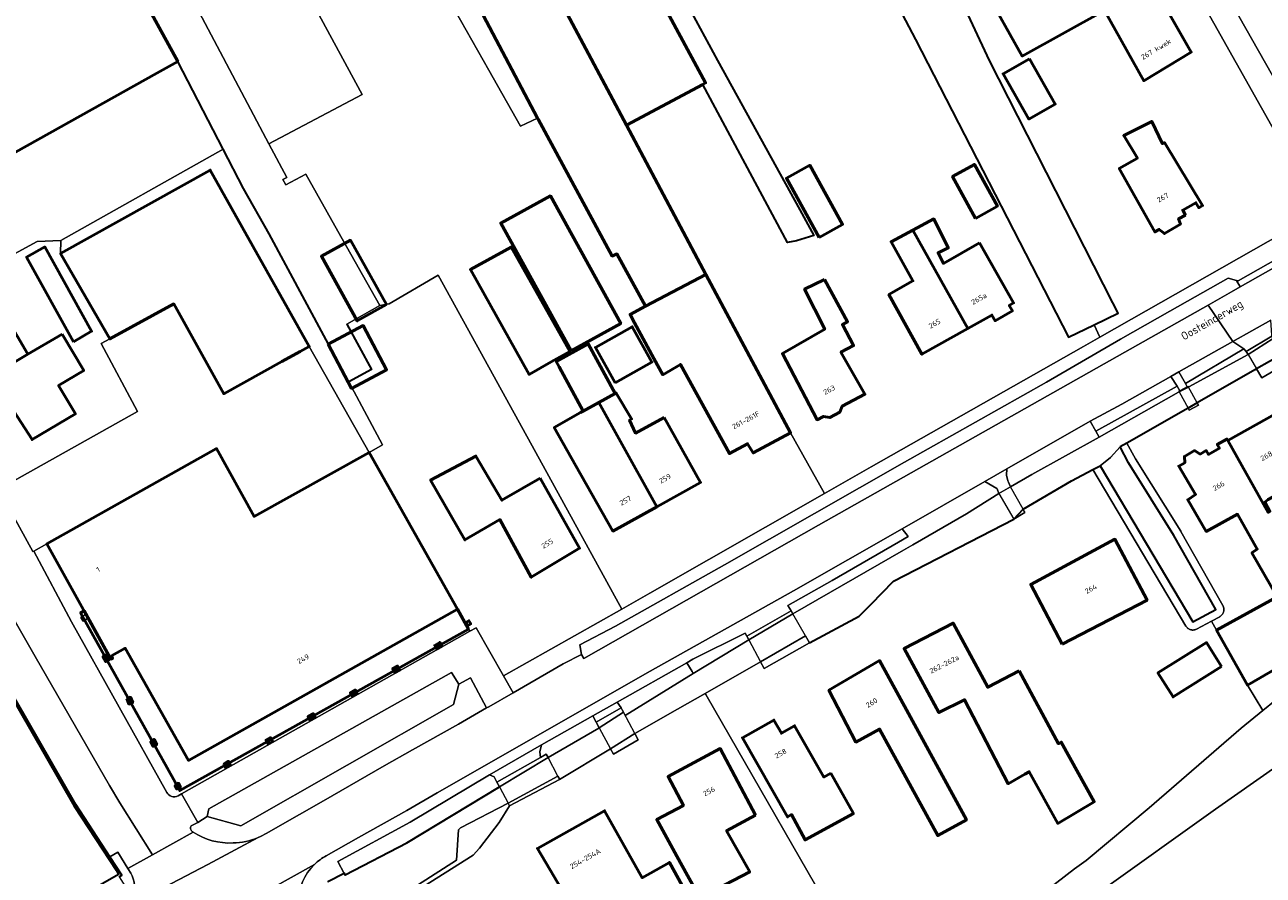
# Model space of a CAD drawing. Header units: metres. Extents: x 113441 to 115918, y 474822 to 477887.
# Tile 73 of 145: x 114019 to 114172, y 477110 to 477216. Entities that reach past the tile are written whole.
import ezdxf
from ezdxf.enums import TextEntityAlignment as Align

# ---------------------------------------------------------------- set-up
doc = ezdxf.new("R2010")
doc.units = ezdxf.units.M
for name, color, linetype, lineweight in [('B-WE-GK-BESCHOEIING-G', 252, 'GK-BESCHOEIING', 35), ('B-WE-GK-KADEMUUR-GV', 252, 'Continuous', 35), ('B-WE-GR-BOOMTEELT-GV', 252, 'Continuous', 13), ('B-WE-GR-GROENVOORZIENING-GV', 252, 'Continuous', 18), ('B-WE-KW-KUNSTWERK_DEK-GV', 252, 'Continuous', 18), ('B-WE-KW-KUNSTWERK_LANDHOOFD-GV', 252, 'Continuous', 18), ('B-WE-OG-BEBOUWING-GV', 7, 'Continuous', 50), ('B-WE-OG-BEBOUWING-T18', 7, 'Continuous', 50), ('B-WE-OG-BEBOUWING_LOODS-GV', 7, 'Continuous', 50), ('B-WE-OG-BEBOUWING_LUIFEL-GV', 7, 'Continuous', 50), ('B-WE-OG-BEBOUWING_OVERBOUWING-GV', 7, 'Continuous', 50), ('B-WE-OG-BEBOUWING_SCHUUR-GV', 7, 'Continuous', 50), ('B-WE-OG-TERREIN_ERF-GV', 252, 'Continuous', 18), ('B-WE-OG-TOPOGRAFIE-T18', 7, 'Continuous', 18), ('B-WE-OG-WATER-GV', 252, 'Continuous', 18), ('B-WE-OG-WATER_SLOOT-GV', 252, 'Continuous', 18), ('B-WE-VH-VERHARDING_GESLOTEN-GV', 252, 'Continuous', 18), ('B-WE-VH-VERHARDING_OPEN-GV', 252, 'Continuous', 18)]:
    doc.layers.add(name, color=color, linetype=linetype, lineweight=lineweight)
doc.styles.add('NLCS-ISO-ANNOTATIEF-T18', font='NLCS-ISO.ttf', dxfattribs={"height": 1.8})
doc.linetypes.add('GK-BESCHOEIING', pattern='A,30,-5,[1,NLCS.SHX,S=1,R=0,X=0,Y=0],-5', length=40)

msp = doc.modelspace()

# ---------------------------------------------------------------- linework, layer by layer
at = {"layer": 'B-WE-GK-BESCHOEIING-G', "ltscale": 0.5, "flags": 128}
for points in [[(114153.362, 477181.213), (114138.1, 477211.18), (114123.38, 477242.69), (114122.168, 477245.411), (114120.16, 477249.92), (114105.23, 477277.27), (114086.17, 477312.73), (114084.18, 477316.72), (114069.8, 477342.11), (114050.09, 477377.16), (114035.89, 477401.85), (114020.069, 477429.741)], [(114117.46, 477235.17), (114124.88, 477221.54), (114128.95, 477213.77), (114147.88, 477176.96), (114151.052, 477178.502), (114154.01, 477179.94), (114153.362, 477181.213)], [(114097.44, 477224.48), (114100.17, 477219.11), (114104.47, 477211.14), (114114.637, 477192.707)], [(114055.789, 477177.185), (114049.03, 477189.75), (114045.89, 477195.32), (114043.371, 477200.187), (114037.75, 477211.05)], [(114114.637, 477192.707), (114116.4, 477189.51), (114114.23, 477188.85), (114113.12, 477188.68), (114102.658, 477208.207)], [(114210.402, 477194.589), (114209.323, 477194.802), (114200.951, 477189.954), (114199.602, 477189.173), (114193.442, 477185.607), (114189.562, 477183.422), (114188.345, 477182.736), (114185.827, 477181.318), (114183.247, 477179.865), (114174.337, 477174.847), (114171.123, 477173.038), (114170.917, 477172.922), (114163.771, 477168.834), (114162.65, 477168.192), (114155.091, 477163.869), (114154.25, 477163.388)], [(114058.635, 477178.58), (114061.69, 477172.98), (114058.88, 477171.44), (114055.789, 477177.185)], [(114151.78, 477161.07), (114163.232, 477141.76), (114166.086, 477143.288), (114160.9, 477152.46), (114155.28, 477161.41), (114154.25, 477163.388)], [(114142.25, 477155.68), (114148.24, 477159.19), (114150.895, 477160.6)], [(114150.895, 477160.6), (114151.78, 477161.07)], [(114141.09, 477154.46), (114142.25, 477155.68)], [(114123.452, 477143.957), (114126.233, 477146.782), (114141.09, 477154.46)], [(114115.857, 477139.167), (114121.986, 477142.469), (114123.452, 477143.957)], [(114058.451, 477110.498), (114066.05, 477114.45), (114077.509, 477121.365)]]:
    msp.add_lwpolyline(points, dxfattribs=at)
at = {"layer": 'B-WE-GK-KADEMUUR-GV'}
for points in [[(114030.501, 477110.262), (114030.845, 477110.461), (114029.363, 477112.732), (114025.14, 477119.201), (114014.659, 477137.38), (114015.189, 477137.714), (114011.756, 477143.586), (113994.564, 477173.633), (113973.678, 477210.642), (113972.705, 477212.367), (113972.176, 477211.98), (113972.018, 477211.864), (114014.471, 477137.271), (114014.414, 477137.23), (114024.946, 477118.996), (114030.145, 477111.082), (114030.398, 477110.533), (114016.015, 477102.263)], [(114058.5, 477110.402), (114058.451, 477110.498), (114058.356, 477110.685), (114058.311, 477110.662), (114056.305, 477109.641)]]:
    msp.add_lwpolyline(points, dxfattribs=at)
at = {"layer": 'B-WE-GR-BOOMTEELT-GV'}
msp.add_lwpolyline([(114049.017, 477200.878), (114060.531, 477206.954), (114042.354, 477240.53), (114030.986, 477234.927)], close=True, dxfattribs=at)
at = {"layer": 'B-WE-GR-GROENVOORZIENING-GV'}
for points in [[(114169.547, 477175.507), (114168.205, 477176.442), (114161.527, 477172.671), (114162.329, 477171.232)], [(114161.294, 477170.884), (114160.527, 477172.107), (114154.482, 477168.693), (114150.548, 477166.574), (114151.253, 477165.33)]]:
    msp.add_lwpolyline(points, close=True, dxfattribs=at)
at = {"layer": 'B-WE-KW-KUNSTWERK_DEK-GV'}
for points in [[(114173.012, 477177.084), (114169.84, 477175.206), (114170.072, 477174.813), (114171.123, 477173.038), (114171.788, 477171.915), (114174.96, 477173.793), (114174.337, 477174.847), (114173.178, 477176.804)], [(114163.928, 477168.546), (114163.771, 477168.834), (114162.701, 477170.791), (114162.653, 477170.878), (114162.556, 477170.824), (114161.645, 477170.326), (114161.52, 477170.258), (114161.547, 477170.21), (114162.65, 477168.192), (114162.795, 477167.927)], [(114140.71, 477158.46), (114139.24, 477157.64), (114141.09, 477154.46), (114142.25, 477155.68)], [(114115.356, 477140.037), (114113.787, 477142.764), (114113.578, 477143.127), (114108.081, 477140.021), (114108.335, 477139.544), (114109.777, 477136.828), (114110.225, 477135.984), (114115.857, 477139.167)], [(114094.307, 477127.868), (114094.248, 477127.979), (114092.856, 477130.588), (114092.698, 477130.883), (114092.55, 477131.16), (114089.49, 477129.35), (114089.859, 477128.66), (114091.244, 477126.067), (114091.6, 477125.4), (114094.68, 477127.17)], [(114084.752, 477122.676), (114083.528, 477124.997), (114077.509, 477121.365), (114078.575, 477119.343)]]:
    msp.add_lwpolyline(points, close=True, dxfattribs=at)
at = {"layer": 'B-WE-KW-KUNSTWERK_LANDHOOFD-GV'}
for points in [[(114173.178, 477176.804), (114173.012, 477177.084), (114169.84, 477175.206), (114170.072, 477174.813)], [(114174.337, 477174.847), (114171.123, 477173.038), (114171.788, 477171.915), (114174.96, 477173.793)], [(114162.701, 477170.791), (114162.653, 477170.878), (114162.556, 477170.824), (114161.645, 477170.326), (114161.52, 477170.258), (114161.547, 477170.21)], [(114163.928, 477168.546), (114163.771, 477168.834), (114162.65, 477168.192), (114162.795, 477167.927)], [(114142.392, 477155.423), (114142.25, 477155.68), (114141.09, 477154.46), (114142.46, 477155.3)], [(114113.787, 477142.764), (114113.578, 477143.127), (114108.081, 477140.021), (114108.335, 477139.544)], [(114115.857, 477139.167), (114115.356, 477140.037), (114109.777, 477136.828), (114110.225, 477135.984)], [(114092.856, 477130.588), (114092.698, 477130.883), (114092.55, 477131.16), (114089.49, 477129.35), (114089.859, 477128.66)], [(114094.68, 477127.17), (114094.307, 477127.868), (114094.248, 477127.979), (114091.244, 477126.067), (114091.6, 477125.4)], [(114083.528, 477124.997), (114083.31, 477125.41), (114082.585, 477125), (114077.2, 477121.95), (114077.509, 477121.365)], [(114084.95, 477122.3), (114084.92, 477122.358), (114084.752, 477122.676), (114078.575, 477119.343), (114078.74, 477119.03)]]:
    msp.add_lwpolyline(points, close=True, dxfattribs=at)
at = {"layer": 'B-WE-OG-BEBOUWING-GV'}
for points in [[(114091.531, 477229.669), (114070.274, 477269.44), (114058.705, 477263.274), (114077.608, 477228.373), (114071.193, 477224.994), (114082.231, 477204.04), (114082.31, 477203.89), (114091.47, 477186.99), (114092.03, 477187.25), (114095.58, 477180.8), (114103.02, 477184.71), (114093.204, 477203.184), (114081.861, 477224.531)], [(114138.747, 477254.739), (114123.02, 477245.9), (114139.09, 477217.147), (114142.16, 477211.71), (114152.325, 477217.339), (114157.163, 477208.662), (114163.04, 477212.19), (114157.809, 477221.359), (114154.164, 477219.328), (114151.51, 477224.09), (114156.04, 477226.48), (114154.367, 477229.468), (114139.87, 477255.37)], [(114000, 477226.291), (113999.8, 477226.18), (114000, 477225.828), (114006.102, 477215.076), (114004.206, 477214.021), (114003.421, 477213.584), (113994.92, 477208.84), (114001.46, 477196.95), (114009.759, 477201.581), (114012.4, 477196.9), (114035.143, 477209.595), (114037.389, 477210.848), (114037.75, 477211.05), (114022.54, 477238.75)], [(114091.531, 477229.669), (114081.861, 477224.531), (114093.204, 477203.184), (114102.658, 477208.207), (114103.006, 477208.392)], [(114162.329, 477192.058), (114161.992, 477192.671), (114163.629, 477193.574), (114163.967, 477192.961), (114164.449, 477193.226), (114159.724, 477201.004), (114159.494, 477200.873), (114158.157, 477203.624), (114154.69, 477201.88), (114156.392, 477199.106), (114154.145, 477197.826), (114158.548, 477189.974), (114159.097, 477190.276), (114159.721, 477189.755), (114161.715, 477190.923), (114161.48, 477191.59)], [(114050.608, 477173.934), (114052.859, 477175.182), (114054.01, 477175.82), (114041.76, 477197.61), (114023.25, 477187.3), (114029.357, 477176.746), (114037.248, 477181.079), (114043.44, 477169.96)], [(114117.044, 477189.292), (114119.93, 477190.893), (114115.874, 477198.205), (114112.994, 477196.596)], [(114136.366, 477191.644), (114139.084, 477193.135), (114136.247, 477198.308), (114133.529, 477196.817)], [(114086.375, 477175.273), (114092.506, 477178.65), (114083.816, 477194.43), (114077.685, 477191.053)], [(114136.862, 477188.626), (114132.397, 477186.075), (114131.74, 477187.39), (114133, 477188), (114131.21, 477191.58), (114128.629, 477190.197), (114135.414, 477178.013), (114138.407, 477179.691), (114138.799, 477178.993), (114140.944, 477180.195), (114140.553, 477180.893), (114141.074, 477181.185)], [(114128.629, 477190.197), (114125.93, 477188.75), (114128.629, 477183.922), (114125.657, 477182.224), (114129.754, 477174.841), (114135.414, 477178.013)], [(114024.873, 477176.389), (114027.083, 477177.7), (114021.304, 477188.111), (114019.057, 477186.864)], [(114083.919, 477173.898), (114086.21, 477175.181), (114078.981, 477188.089), (114073.935, 477185.31), (114081.185, 477172.366)], [(114103.02, 477184.71), (114095.58, 477180.8), (114093.66, 477179.77), (114094.216, 477178.748), (114096.607, 477174.341), (114097.72, 477172.31), (114099.884, 477173.59), (114105.943, 477162.564), (114108.2, 477163.78), (114108.89, 477162.66), (114113.51, 477165.14)], [(114117.7, 477184.1), (114115.24, 477182.88), (114117.729, 477177.932), (114112.497, 477174.939), (114116.786, 477166.756), (114117.563, 477167.17), (114118.345, 477167.02), (114119.607, 477167.692), (114119.902, 477168.415), (114122.706, 477169.908), (114119.737, 477175.087), (114121.303, 477175.929), (114119.916, 477178.51), (114120.55, 477178.86)], [(114012.334, 477170.749), (114019.213, 477174.876), (114016.672, 477179.229), (114016.309, 477179.017), (114014.212, 477182.61), (114010.55, 477180.472), (114012.674, 477176.833), (114009.843, 477175.195)], [(114023.444, 477177.347), (114019.213, 477174.876), (114012.334, 477170.749), (114014.824, 477166.303), (114017.486, 477167.82), (114019.74, 477164.298), (114025.089, 477167.471), (114023.007, 477170.98), (114026.124, 477172.829)], [(114091.82, 477171.336), (114096.376, 477173.888), (114093.933, 477178.25), (114089.377, 477175.698)], [(114097.872, 477167.031), (114094.35, 477165.1), (114093.608, 477166.703), (114093.86, 477166.85), (114091.96, 477170.05), (114091.836, 477169.982), (114089.803, 477168.874), (114092.467, 477164.068), (114096.962, 477155.996), (114102.382, 477159.014)], [(114089.803, 477168.874), (114087.886, 477167.825), (114087.53, 477167.63), (114084.291, 477165.794), (114086.976, 477161.058), (114091.553, 477152.984), (114096.962, 477155.996), (114092.467, 477164.068)], [(114167.558, 477164.18), (114172.565, 477155.291), (114172.778, 477155.412), (114172.133, 477156.562), (114172.544, 477156.904), (114175.727, 477158.641), (114177.834, 477154.775), (114180.959, 477156.375), (114179.746, 477158.463), (114178.214, 477161.1), (114177.436, 477160.648), (114173.453, 477167.5)], [(114072.332, 477143.323), (114061.4, 477162.71), (114047.184, 477154.807), (114042.55, 477163.19), (114021.575, 477151.42), (114026.105, 477143.251), (114026.174, 477143.127), (114026.4, 477142.719), (114026.675, 477142.223), (114029.484, 477137.158), (114029.712, 477137.285), (114029.556, 477137.564), (114031.262, 477138.51), (114039.079, 477124.643)], [(114082.559, 477159.521), (114077.83, 477156.8), (114074.6, 477162.27), (114069.005, 477159.293), (114073.239, 477151.895), (114077.573, 477154.407), (114081.448, 477147.287), (114087.43, 477150.878)], [(114147.086, 477139.018), (114157.583, 477144.471), (114153.609, 477151.988), (114143.197, 477146.392)], [(114073.35, 477141.684), (114073.577, 477141.295), (114073.959, 477141.518), (114073.732, 477141.907)], [(114141.77, 477135.73), (114137.89, 477133.692), (114133.597, 477141.616), (114127.537, 477138.47), (114131.857, 477130.549), (114135.025, 477132.148), (114140.42, 477121.75), (114142.458, 477122.929), (114143.012, 477123.249), (114146.535, 477116.847), (114151.058, 477119.528), (114146.98, 477126.91), (114146.636, 477126.706)], [(114070.396, 477138.782), (114070.131, 477139.227), (114069.521, 477138.864), (114069.786, 477138.419)], [(114166.798, 477136.234), (114164.941, 477139.21), (114158.929, 477135.467), (114160.806, 477132.496)], [(114028.942, 477137.703), (114028.496, 477137.456), (114028.824, 477136.862), (114029.27, 477137.109)], [(114065.181, 477135.847), (114064.928, 477136.297), (114064.313, 477135.951), (114064.566, 477135.501)], [(114128.076, 477130.456), (114124.52, 477136.978), (114118.248, 477133.311), (114121.592, 477126.913), (114124.521, 477128.514), (114131.701, 477115.347), (114135.257, 477117.286)], [(114059.943, 477132.881), (114059.684, 477133.347), (114059.069, 477133.005), (114059.328, 477132.539)], [(114031.429, 477132.237), (114031.716, 477131.6), (114032.181, 477131.809), (114031.894, 477132.446)], [(114054.736, 477129.957), (114054.486, 477130.402), (114053.859, 477130.05), (114054.109, 477129.605)], [(114118.503, 477123.067), (114117.625, 477122.589), (114114.012, 477128.919), (114112.374, 477127.995), (114111.442, 477129.628), (114107.561, 477127.439), (114113.141, 477117.649), (114113.63, 477117.94), (114115.31, 477114.82), (114121.283, 477118.067)], [(114034.371, 477127.009), (114034.686, 477126.386), (114035.141, 477126.616), (114034.826, 477127.239)], [(114049.488, 477126.982), (114049.228, 477127.462), (114048.646, 477127.147), (114048.906, 477126.667)], [(114109.183, 477117.865), (114104.814, 477126.109), (114098.358, 477122.639), (114100.259, 477119.088), (114096.972, 477117.326), (114099.463, 477112.811), (114102.31, 477107.65), (114108.46, 477110.85), (114105.589, 477115.941)], [(114043.387, 477124.189), (114043.643, 477123.756), (114044.233, 477124.105), (114043.977, 477124.538)], [(114037.392, 477121.594), (114037.63, 477121.112), (114038.079, 477121.334), (114037.841, 477121.816)], [(114109.584, 477087.392), (114102.49, 477100.32), (114104.399, 477101.378), (114098.533, 477112.026), (114095.162, 477110.133), (114090.513, 477118.417), (114082.206, 477113.756), (114086.245, 477106.918), (114084.232, 477105.747), (114086.674, 477101.448), (114092.31, 477104.61), (114093.27, 477102.895), (114096.57, 477097), (114097.28, 477095.52), (114089.16, 477090.92), (114091.77, 477086.23), (114095.6, 477079.36), (114109.73, 477087.13)]]:
    msp.add_lwpolyline(points, close=True, dxfattribs=at)
msp.add_lwpolyline([(114172.565, 477155.291), (114167.558, 477164.18), (114167.45, 477164.372), (114166.257, 477163.7), (114166.527, 477163.221), (114165.177, 477162.461), (114164.907, 477162.94), (114164.14, 477162.508), (114163.466, 477162.931), (114162.202, 477162.22), (114162.241, 477161.438), (114161.5, 477161.021), (114163.585, 477157.514), (114162.622, 477156.854), (114164.901, 477152.956), (114168.772, 477155.074), (114171.21, 477150.76), (114170.55, 477150.3), (114173.68, 477144.86), (114166.17, 477140.73), (114169.99, 477133.96), (114178.04, 477138.6)], dxfattribs=at)
at = {"layer": 'B-WE-OG-BEBOUWING_LOODS-GV'}
msp.add_lwpolyline([(114087.886, 477167.825), (114089.803, 477168.874), (114091.836, 477169.982), (114088.482, 477176.125), (114084.532, 477173.969), (114084.904, 477173.289)], close=True, dxfattribs=at)
at = {"layer": 'B-WE-OG-BEBOUWING_LUIFEL-GV'}
msp.add_lwpolyline([(114073.71, 477140.88), (114072.332, 477143.323), (114039.079, 477124.643), (114031.262, 477138.51), (114029.556, 477137.564), (114029.712, 477137.285), (114029.484, 477137.158), (114026.174, 477143.127), (114025.73, 477142.88), (114037.99, 477120.92)], close=True, dxfattribs=at)
at = {"layer": 'B-WE-OG-BEBOUWING_OVERBOUWING-GV'}
for points in [[(114063.551, 477181.005), (114059.085, 477188.944), (114055.504, 477186.955), (114059.937, 477178.971)], [(114056.336, 477176.078), (114059.229, 477170.624), (114063.563, 477172.942), (114060.67, 477178.397)]]:
    msp.add_lwpolyline(points, close=True, dxfattribs=at)
at = {"layer": 'B-WE-OG-BEBOUWING_SCHUUR-GV'}
msp.add_lwpolyline([(114143.049, 477211.365), (114139.788, 477209.514), (114142.965, 477203.915), (114146.227, 477205.766)], close=True, dxfattribs=at)
at = {"layer": 'B-WE-OG-TERREIN_ERF-GV'}
for points in [[(114178.3, 477192.04), (114176.44, 477195.2), (114177.25, 477195.51), (114163.094, 477220.732), (114157.27, 477231.11), (114154.367, 477229.468), (114156.04, 477226.48), (114151.51, 477224.09), (114154.164, 477219.328), (114157.809, 477221.359), (114163.04, 477212.19), (114157.163, 477208.662), (114152.325, 477217.339), (114142.16, 477211.71), (114139.09, 477217.147), (114123.02, 477245.9), (114122.168, 477245.411), (114123.38, 477242.69), (114138.1, 477211.18), (114153.362, 477181.213), (114154.01, 477179.94), (114151.052, 477178.502), (114151.749, 477176.948)], [(114117.46, 477235.17), (114097.44, 477224.48), (114100.17, 477219.11), (114104.47, 477211.14), (114114.637, 477192.707), (114116.4, 477189.51), (114114.23, 477188.85), (114113.12, 477188.68), (114102.658, 477208.207), (114093.204, 477203.184), (114103.02, 477184.71), (114113.51, 477165.14), (114117.711, 477157.64), (114123.47, 477160.93), (114149.73, 477175.8), (114151.749, 477176.948), (114151.052, 477178.502), (114147.88, 477176.96), (114128.95, 477213.77), (114124.88, 477221.54)], [(114037.75, 477211.05), (114037.389, 477210.848), (114035.143, 477209.595), (114012.4, 477196.9), (114009.759, 477201.581), (114001.46, 477196.95), (113994.92, 477208.84), (113988.863, 477205.41), (113992.832, 477198.911), (113993.795, 477197.297), (113995.813, 477193.904), (113996.221, 477193.858), (113998.778, 477188.985), (114003.906, 477179.825), (114020.368, 477188.793), (114023.307, 477188.915), (114043.371, 477200.187)], [(114161.992, 477192.671), (114162.329, 477192.058), (114161.48, 477191.59), (114161.715, 477190.923), (114159.721, 477189.755), (114159.097, 477190.276), (114158.548, 477189.974), (114154.145, 477197.826), (114156.392, 477199.106), (114154.69, 477201.88), (114158.157, 477203.624), (114159.494, 477200.873), (114159.724, 477201.004), (114164.449, 477193.226), (114163.967, 477192.961), (114163.629, 477193.574)], [(114049.03, 477189.75), (114045.89, 477195.32), (114043.371, 477200.187), (114023.307, 477188.915), (114023.25, 477187.3), (114041.76, 477197.61), (114054.01, 477175.82), (114061.4, 477162.71), (114063.076, 477163.642), (114058.88, 477171.44), (114055.789, 477177.185)], [(114117.044, 477189.292), (114112.994, 477196.596), (114115.874, 477198.205), (114119.93, 477190.893)], [(114136.366, 477191.644), (114133.529, 477196.817), (114136.247, 477198.308), (114139.084, 477193.135)], [(114077.685, 477191.053), (114083.816, 477194.43), (114092.506, 477178.65), (114086.375, 477175.273)], [(114128.629, 477190.197), (114131.21, 477191.58), (114133, 477188), (114131.74, 477187.39), (114132.397, 477186.075), (114136.862, 477188.626), (114141.074, 477181.185), (114140.553, 477180.893), (114140.944, 477180.195), (114138.799, 477178.993), (114138.407, 477179.691), (114135.414, 477178.013), (114129.754, 477174.841), (114125.657, 477182.224), (114128.629, 477183.922), (114125.93, 477188.75)], [(114023.25, 477187.3), (114023.307, 477188.915), (114020.368, 477188.793), (114003.906, 477179.825), (114003.986, 477179.682), (114006.631, 477174.887), (114006.757, 477174.973), (114007.313, 477173.961), (114007.158, 477173.853), (114012.088, 477164.779), (114015.734, 477158.317), (114015.767, 477158.259), (114032.78, 477167.758), (114028.283, 477176.157), (114029.357, 477176.746)], [(114019.057, 477186.864), (114021.304, 477188.111), (114027.083, 477177.7), (114024.873, 477176.389)], [(114086.21, 477175.181), (114083.919, 477173.898), (114081.185, 477172.366), (114073.935, 477185.31), (114078.981, 477188.089)], [(114062.725, 477180.882), (114058.635, 477178.58), (114061.69, 477172.98), (114058.88, 477171.44), (114063.076, 477163.642), (114061.4, 477162.71), (114072.332, 477143.323), (114073.613, 477141.051), (114073.862, 477140.61), (114074.64, 477141.049), (114078.03, 477135.086), (114092.659, 477143.35), (114082.458, 477161.889), (114069.945, 477184.631), (114063.87, 477181.066)], [(114117.7, 477184.1), (114120.55, 477178.86), (114119.916, 477178.51), (114121.303, 477175.929), (114119.737, 477175.087), (114122.706, 477169.908), (114119.902, 477168.415), (114119.607, 477167.692), (114118.345, 477167.02), (114117.563, 477167.17), (114116.786, 477166.756), (114112.497, 477174.939), (114117.729, 477177.932), (114115.24, 477182.88)], [(114019.213, 477174.876), (114023.444, 477177.347), (114026.124, 477172.829), (114023.007, 477170.98), (114025.089, 477167.471), (114019.74, 477164.298), (114017.486, 477167.82), (114014.824, 477166.303), (114012.334, 477170.749), (114009.843, 477175.195), (114012.674, 477176.833), (114010.55, 477180.472), (114014.212, 477182.61), (114016.309, 477179.017), (114016.672, 477179.229)], [(114054.01, 477175.82), (114052.859, 477175.182), (114050.608, 477173.934), (114043.44, 477169.96), (114037.248, 477181.079), (114029.357, 477176.746), (114028.283, 477176.157), (114032.78, 477167.758), (114015.767, 477158.259), (114015.734, 477158.317), (114015.551, 477158.202), (114019.822, 477150.474), (114019.949, 477150.508), (114021.575, 477151.42), (114042.55, 477163.19), (114047.184, 477154.807), (114061.4, 477162.71)], [(114093.933, 477178.25), (114096.376, 477173.888), (114091.82, 477171.336), (114089.377, 477175.698)], [(114091.836, 477169.982), (114091.96, 477170.05), (114093.86, 477166.85), (114093.608, 477166.703), (114094.35, 477165.1), (114097.872, 477167.031), (114102.382, 477159.014), (114096.962, 477155.996), (114091.553, 477152.984), (114086.976, 477161.058), (114084.291, 477165.794), (114087.53, 477167.63), (114087.886, 477167.825), (114084.904, 477173.289), (114084.532, 477173.969), (114088.482, 477176.125)], [(114074.6, 477162.27), (114077.83, 477156.8), (114082.559, 477159.521), (114087.43, 477150.878), (114081.448, 477147.287), (114077.573, 477154.407), (114073.239, 477151.895), (114069.005, 477159.293)], [(114147.086, 477139.018), (114143.197, 477146.392), (114153.609, 477151.988), (114157.583, 477144.471)], [(114073.732, 477141.907), (114073.959, 477141.518), (114073.577, 477141.295), (114073.35, 477141.684)], [(114141.77, 477135.73), (114146.636, 477126.706), (114146.98, 477126.91), (114151.058, 477119.528), (114146.535, 477116.847), (114143.012, 477123.249), (114142.458, 477122.929), (114140.42, 477121.75), (114135.025, 477132.148), (114131.857, 477130.549), (114127.537, 477138.47), (114133.597, 477141.616), (114137.89, 477133.692)], [(114166.798, 477136.234), (114160.806, 477132.496), (114158.929, 477135.467), (114164.941, 477139.21)], [(114128.076, 477130.456), (114135.257, 477117.286), (114131.701, 477115.347), (114124.521, 477128.514), (114121.592, 477126.913), (114118.248, 477133.311), (114124.52, 477136.978)], [(114118.503, 477123.067), (114121.283, 477118.067), (114115.31, 477114.82), (114113.63, 477117.94), (114113.141, 477117.649), (114107.561, 477127.439), (114111.442, 477129.628), (114112.374, 477127.995), (114114.012, 477128.919), (114117.625, 477122.589)], [(114099.463, 477112.811), (114096.972, 477117.326), (114100.259, 477119.088), (114098.358, 477122.639), (114104.814, 477126.109), (114109.183, 477117.865), (114105.589, 477115.941), (114108.46, 477110.85), (114102.31, 477107.65)]]:
    msp.add_lwpolyline(points, close=True, dxfattribs=at)
for points in [[(114042.354, 477240.53), (114060.531, 477206.954), (114049.017, 477200.878), (114051.223, 477196.712), (114050.744, 477196.459), (114051.106, 477195.777), (114053.586, 477197.117), (114057.551, 477190.074), (114062.725, 477180.882), (114063.87, 477181.066), (114069.945, 477184.631), (114082.458, 477161.889), (114092.659, 477143.35), (114096.11, 477145.3), (114117.711, 477157.64), (114113.51, 477165.14), (114108.89, 477162.66), (114108.2, 477163.78), (114105.943, 477162.564), (114099.884, 477173.59), (114097.72, 477172.31), (114096.607, 477174.341), (114094.216, 477178.748), (114093.66, 477179.77), (114095.58, 477180.8), (114092.03, 477187.25), (114091.47, 477186.99), (114082.31, 477203.89), (114082.231, 477204.04), (114080.119, 477203.035), (114076.207, 477209.958), (114069.188, 477222.378)], [(114174.96, 477173.793), (114171.788, 477171.915), (114171.123, 477173.038), (114170.917, 477172.922), (114163.771, 477168.834), (114163.928, 477168.546), (114162.795, 477167.927), (114162.65, 477168.192), (114155.091, 477163.869), (114156.145, 477161.912), (114161.747, 477152.992), (114161.771, 477152.952), (114166.957, 477143.78), (114166.983, 477143.73), (114167.01, 477143.671), (114167.033, 477143.609), (114167.052, 477143.547), (114167.067, 477143.483), (114167.077, 477143.418), (114167.084, 477143.353), (114167.086, 477143.288), (114167.084, 477143.223), (114167.077, 477143.157), (114167.067, 477143.093), (114167.052, 477143.029), (114167.033, 477142.967), (114167.01, 477142.905), (114166.983, 477142.846), (114166.952, 477142.788), (114166.918, 477142.732), (114166.879, 477142.679), (114166.838, 477142.629), (114166.793, 477142.581), (114166.745, 477142.536), (114166.695, 477142.495), (114166.642, 477142.457), (114166.586, 477142.422), (114166.558, 477142.406), (114165.561, 477141.872), (114166.17, 477140.73), (114173.68, 477144.86), (114170.55, 477150.3), (114171.21, 477150.76), (114168.772, 477155.074), (114164.901, 477152.956), (114162.622, 477156.854), (114163.585, 477157.514), (114161.5, 477161.021), (114162.241, 477161.438), (114162.202, 477162.22), (114163.466, 477162.931), (114164.14, 477162.508), (114164.907, 477162.94), (114165.177, 477162.461), (114166.527, 477163.221), (114166.257, 477163.7), (114167.45, 477164.372), (114167.558, 477164.18), (114173.453, 477167.5)], [(114142.06, 477106.17), (114148.61, 477111.23), (114150.04, 477112.28), (114157.85, 477118.78), (114169.22, 477128.61), (114171.911, 477130.796), (114169.99, 477133.96), (114166.17, 477140.73), (114165.561, 477141.872), (114163.704, 477140.878), (114163.674, 477140.863), (114163.615, 477140.836), (114163.553, 477140.813), (114163.491, 477140.794), (114163.427, 477140.779), (114163.363, 477140.769), (114163.297, 477140.762), (114163.232, 477140.76), (114163.167, 477140.762), (114163.102, 477140.769), (114163.037, 477140.779), (114162.973, 477140.794), (114162.911, 477140.813), (114162.849, 477140.836), (114162.79, 477140.863), (114162.732, 477140.894), (114162.676, 477140.929), (114162.623, 477140.967), (114162.573, 477141.008), (114162.525, 477141.053), (114162.48, 477141.101), (114162.439, 477141.151), (114162.401, 477141.204), (114162.372, 477141.25), (114150.895, 477160.6), (114148.24, 477159.19), (114142.25, 477155.68), (114142.392, 477155.423), (114142.46, 477155.3), (114141.09, 477154.46), (114126.233, 477146.782), (114123.452, 477143.957), (114121.986, 477142.469), (114115.857, 477139.167), (114110.225, 477135.984), (114109.777, 477136.828), (114102.949, 477132.9), (114103.02, 477132.78), (114121.354, 477100.915)], [(114178.04, 477138.6), (114169.99, 477133.96), (114171.911, 477130.796), (114178.01, 477135.75)], [(114121.354, 477100.915), (114103.02, 477132.78), (114102.949, 477132.9), (114099.51, 477130.99), (114094.248, 477127.979), (114094.307, 477127.868), (114094.68, 477127.17), (114091.6, 477125.4), (114091.244, 477126.067), (114084.95, 477122.3), (114078.74, 477119.03), (114077.497, 477116.956), (114075.044, 477113.812), (114074.253, 477112.931), (114063.081, 477105.902)], [(114086.245, 477106.918), (114082.206, 477113.756), (114090.513, 477118.417), (114095.162, 477110.133), (114098.533, 477112.026), (114104.399, 477101.378)]]:
    msp.add_lwpolyline(points, dxfattribs=at)
at = {"layer": 'B-WE-OG-WATER-GV'}
for points in [[(114038.72, 477326.57), (114063, 477282.36), (114070.274, 477269.44), (114091.531, 477229.669), (114103.006, 477208.392), (114102.658, 477208.207), (114113.12, 477188.68), (114114.23, 477188.85), (114116.4, 477189.51), (114114.637, 477192.707), (114104.47, 477211.14), (114100.17, 477219.11), (114097.44, 477224.48), (114092.92, 477233.06), (114093.069, 477233.142), (114061.03, 477292.49)], [(114085.141, 477296.127), (114089.91, 477286.3), (114112.75, 477243.91), (114117.46, 477235.17), (114124.88, 477221.54), (114128.95, 477213.77), (114147.88, 477176.96), (114151.052, 477178.502), (114154.01, 477179.94), (114153.362, 477181.213), (114138.1, 477211.18), (114123.38, 477242.69), (114122.168, 477245.411), (114120.16, 477249.92), (114105.23, 477277.27), (114086.17, 477312.73)], [(114026.566, 477299.519), (114042.913, 477269.884), (114053.379, 477250.755), (114066.727, 477226.95), (114066.161, 477226.559), (114066.162, 477226.558), (114066.154, 477226.554), (114066.335, 477226.231), (114069.188, 477222.378), (114076.207, 477209.958), (114080.119, 477203.035), (114082.231, 477204.04), (114071.193, 477224.994), (114054.263, 477255.524), (114048.76, 477264.87), (114048.875, 477265.257), (114049.186, 477266.305), (114049.5, 477267.36), (114046.74, 477271.99), (114038.1, 477288.21), (114037.144, 477290.036), (114037.228, 477290.081), (114044.315, 477293.856)], [(114022.54, 477238.75), (114037.75, 477211.05), (114043.371, 477200.187), (114045.89, 477195.32), (114049.03, 477189.75), (114055.789, 477177.185), (114058.88, 477171.44), (114061.69, 477172.98), (114058.635, 477178.58), (114062.725, 477180.882), (114057.551, 477190.074), (114053.586, 477197.117), (114051.106, 477195.777), (114050.744, 477196.459), (114051.223, 477196.712), (114049.017, 477200.878), (114030.986, 477234.927)], [(114173.178, 477176.804), (114170.072, 477174.813), (114162.73, 477170.806), (114162.701, 477170.791), (114161.547, 477170.21), (114161.482, 477170.177), (114151.671, 477164.591), (114143.32, 477159.98), (114140.71, 477158.46), (114139.24, 477157.64), (114135.25, 477155.12), (114128.63, 477151.309), (114127.45, 477150.63), (114113.787, 477142.764), (114108.335, 477139.544), (114101.477, 477135.391), (114093.073, 477130.181), (114092.856, 477130.588), (114089.859, 477128.66), (114089.815, 477128.635), (114083.528, 477124.997), (114077.509, 477121.365), (114066.05, 477114.45), (114058.451, 477110.498), (114058.5, 477110.402)], [(114064.18, 477107.18), (114072.2, 477112.31), (114072.46, 477116.07), (114072.7, 477116.32), (114078.575, 477119.343), (114084.752, 477122.676), (114084.92, 477122.358), (114084.95, 477122.3), (114091.244, 477126.067), (114094.248, 477127.979), (114099.51, 477130.99), (114102.949, 477132.9), (114109.777, 477136.828), (114115.356, 477140.037), (114115.857, 477139.167), (114121.986, 477142.469), (114123.452, 477143.957), (114126.233, 477146.782), (114141.09, 477154.46), (114142.25, 477155.68), (114148.24, 477159.19), (114150.895, 477160.6), (114151.78, 477161.07), (114153.077, 477162.106), (114154.25, 477163.388), (114155.091, 477163.869), (114162.65, 477168.192), (114163.771, 477168.834), (114170.917, 477172.922), (114171.123, 477173.038), (114174.337, 477174.847)], [(114016.015, 477102.263), (114030.398, 477110.533), (114030.145, 477111.082), (114024.946, 477118.996), (114014.414, 477137.23)]]:
    msp.add_lwpolyline(points, dxfattribs=at)
msp.add_lwpolyline([(114155.28, 477161.41), (114154.25, 477163.388), (114153.077, 477162.106), (114151.78, 477161.07), (114163.232, 477141.76), (114166.086, 477143.288), (114160.9, 477152.46)], close=True, dxfattribs=at)
at = {"layer": 'B-WE-OG-WATER_SLOOT-GV'}
for points in [[(114170.072, 477174.813), (114169.84, 477175.206), (114169.547, 477175.507), (114162.329, 477171.232), (114162.556, 477170.824), (114162.653, 477170.878), (114162.701, 477170.791), (114162.73, 477170.806)], [(114161.547, 477170.21), (114161.52, 477170.258), (114161.645, 477170.326), (114161.294, 477170.884), (114151.253, 477165.33), (114151.671, 477164.591), (114161.482, 477170.177)], [(114151.671, 477164.591), (114151.253, 477165.33), (114150.548, 477166.574), (114140.26, 477160.68), (114140.19, 477159.89), (114140.35, 477159.22), (114140.442, 477159.026), (114140.71, 477158.46), (114143.32, 477159.98)], [(114166.558, 477142.406), (114166.586, 477142.422), (114166.642, 477142.457), (114166.695, 477142.495), (114166.745, 477142.536), (114166.793, 477142.581), (114166.838, 477142.629), (114166.879, 477142.679), (114166.918, 477142.732), (114166.952, 477142.788), (114166.983, 477142.846), (114167.01, 477142.905), (114167.033, 477142.967), (114167.052, 477143.029), (114167.067, 477143.093), (114167.077, 477143.157), (114167.084, 477143.223), (114167.086, 477143.288), (114167.084, 477143.353), (114167.077, 477143.418), (114167.067, 477143.483), (114167.052, 477143.547), (114167.033, 477143.609), (114167.01, 477143.671), (114166.983, 477143.73), (114166.957, 477143.78), (114161.771, 477152.952), (114161.747, 477152.992), (114156.145, 477161.912), (114155.091, 477163.869), (114154.25, 477163.388), (114155.28, 477161.41), (114160.9, 477152.46), (114166.086, 477143.288), (114163.232, 477141.76), (114151.78, 477161.07), (114150.895, 477160.6), (114162.372, 477141.25), (114162.401, 477141.204), (114162.439, 477141.151), (114162.48, 477141.101), (114162.525, 477141.053), (114162.573, 477141.008), (114162.623, 477140.967), (114162.676, 477140.929), (114162.732, 477140.894), (114162.79, 477140.863), (114162.849, 477140.836), (114162.911, 477140.813), (114162.973, 477140.794), (114163.037, 477140.779), (114163.102, 477140.769), (114163.167, 477140.762), (114163.232, 477140.76), (114163.297, 477140.762), (114163.363, 477140.769), (114163.427, 477140.779), (114163.491, 477140.794), (114163.553, 477140.813), (114163.615, 477140.836), (114163.674, 477140.863), (114163.704, 477140.878), (114165.561, 477141.872)], [(114127.45, 477150.63), (114128.63, 477151.309), (114135.25, 477155.12), (114139.24, 477157.64), (114139.033, 477158.208), (114139.01, 477158.27), (114137.527, 477159.122), (114127.288, 477153.283), (114128.04, 477152.3), (114126.867, 477151.624), (114118.65, 477146.89), (114113.19, 477143.801), (114113.578, 477143.127), (114113.787, 477142.764)], [(114108.335, 477139.544), (114108.081, 477140.021), (114107.905, 477140.353), (114101.412, 477137.137), (114100.672, 477136.718), (114101.33, 477135.64), (114101.477, 477135.391)], [(114100.672, 477136.718), (114092.081, 477131.858), (114092.55, 477131.16), (114092.698, 477130.883), (114092.856, 477130.588), (114093.073, 477130.181), (114101.477, 477135.391), (114101.33, 477135.64)], [(114089.49, 477129.35), (114089.062, 477130.148), (114082.71, 477126.55), (114082.49, 477125.72), (114082.585, 477125), (114083.31, 477125.41), (114083.528, 477124.997), (114089.815, 477128.635), (114089.859, 477128.66)], [(114077.509, 477121.365), (114077.2, 477121.95), (114076.86, 477122.63), (114076.27, 477122.86), (114066.482, 477117.011), (114057.533, 477112.155), (114058.311, 477110.662), (114058.356, 477110.685), (114058.451, 477110.498), (114066.05, 477114.45)], [(114078.74, 477119.03), (114078.575, 477119.343), (114072.7, 477116.32), (114072.46, 477116.07), (114072.2, 477112.31), (114064.18, 477107.18), (114062.14, 477106.16), (114061.46, 477106.19), (114060.3, 477106.08), (114057.06, 477106.908), (114055.61, 477106.142), (114055.656, 477106.046), (114055.992, 477105.863), (114058.308, 477104.789), (114059.412, 477104.861), (114060.719, 477104.995), (114063.081, 477105.902), (114074.253, 477112.931), (114075.044, 477113.812), (114077.497, 477116.956)]]:
    msp.add_lwpolyline(points, close=True, dxfattribs=at)
at = {"layer": 'B-WE-VH-VERHARDING_GESLOTEN-GV'}
for points in [[(113927.885, 477300.383), (113955.892, 477250.715), (113971.23, 477223.681), (113977.537, 477212.564), (113978.686, 477210.565), (113988.606, 477192.775), (114003.824, 477165.892), (114020.105, 477137.473), (114029.293, 477121.54), (114030.582, 477119.388), (114034.602, 477112.97), (114039.666, 477115.784), (114039.601, 477115.827), (114039.537, 477115.871)], [(114190.061, 477195.066), (114169.108, 477183.166), (114168.013, 477182.544), (114165.156, 477180.928), (114168.205, 477176.442), (114172.868, 477179.05)], [(114113.85, 477145.62), (114127.288, 477153.283), (114137.527, 477159.122), (114140.26, 477160.68), (114150.548, 477166.574), (114154.482, 477168.693), (114160.527, 477172.107), (114161.527, 477172.671), (114168.205, 477176.442), (114165.156, 477180.928), (114154.848, 477175.101), (114116.95, 477153.72), (114087.939, 477137.22), (114087.65, 477137.75), (114085.4, 477136.57), (114079.218, 477132.996), (114076.186, 477131.279), (114075.929, 477131.132), (114072.445, 477129.142), (114066.779, 477125.94), (114063.245, 477123.965), (114055.77, 477119.65), (114049.836, 477116.275), (114048.776, 477115.669)], [(114036.401, 477120.685), (114024.626, 477141.774), (114019.949, 477150.508), (114019.822, 477150.474), (114015.551, 477158.202)], [(114056.096, 477112.851), (114060.078, 477115.126), (114066.065, 477118.443), (114069.828, 477120.647), (114096.16, 477135.68), (114113.85, 477145.62)], [(114178.01, 477135.75), (114171.911, 477130.796), (114169.22, 477128.61), (114157.85, 477118.78), (114150.04, 477112.28), (114148.61, 477111.23), (114142.06, 477106.17)], [(114078.452, 477063.688), (114078.734, 477064.199), (114079.16, 477064.97), (114079.43, 477065.56), (114080.34, 477066.23), (114081.51, 477067), (114098, 477075.3), (114121.5, 477087.52), (114148.416, 477103.191), (114151.763, 477108.403), (114166.037, 477118.602), (114176.251, 477125.776)], [(114039.412, 477116.549), (114040.213, 477116.984), (114038.208, 477120.506), (114037.782, 477120.261)], [(114031.302, 477106.521), (114032.477, 477107.073), (114041.452, 477111.768), (114047.67, 477115.105)], [(114039.666, 477115.784), (114034.602, 477112.97), (114031.591, 477111.296), (114031.952, 477110.723)], [(114047.67, 477115.105), (114041.452, 477111.768), (114032.477, 477107.073), (114033.311, 477105.706), (114035.111, 477102.756), (114035.944, 477101.389), (114037.77, 477102.43), (114038.67, 477102.84), (114044.241, 477105.959), (114054.648, 477111.784)], [(114054.648, 477111.784), (114044.241, 477105.959), (114038.67, 477102.84), (114040.84, 477103.15), (114041.91, 477103.17), (114042.75, 477103.06), (114043.74, 477102.79), (114044.55, 477102.52), (114045.15, 477102.21), (114045.76, 477101.72), (114046.43, 477100.98), (114052.904, 477104.4), (114052.949, 477104.424)]]:
    msp.add_lwpolyline(points, dxfattribs=at)
for points in [[(113988.606, 477192.775), (113978.686, 477210.565), (113977.537, 477212.564), (113973.678, 477210.642), (113994.564, 477173.633), (114011.756, 477143.586), (114015.189, 477137.714), (114014.659, 477137.38), (114025.14, 477119.201), (114029.363, 477112.732), (114030.317, 477113.317), (114031.591, 477111.296), (114034.602, 477112.97), (114030.582, 477119.388), (114029.293, 477121.54), (114020.105, 477137.473), (114003.824, 477165.892)], [(114173.012, 477177.084), (114173.009, 477177.207), (114172.868, 477179.05), (114168.205, 477176.442), (114169.547, 477175.507), (114169.84, 477175.206)], [(114140.71, 477158.46), (114140.442, 477159.026), (114140.35, 477159.22), (114140.19, 477159.89), (114140.26, 477160.68), (114137.527, 477159.122), (114139.01, 477158.27), (114139.033, 477158.208), (114139.24, 477157.64)], [(114026.675, 477142.223), (114026.4, 477142.719), (114025.751, 477142.327), (114026.044, 477141.842)], [(114191.103, 477100.535), (114176.251, 477125.776), (114166.037, 477118.602), (114151.763, 477108.403), (114148.416, 477103.191), (114153.138, 477094.858), (114159.5, 477083.63), (114175.409, 477092.26)]]:
    msp.add_lwpolyline(points, close=True, dxfattribs=at)
for points in [[(114037.782, 477120.261, -0.4142095), (114036.401, 477120.685)], [(114039.537, 477115.871, -0.4364112), (114039.412, 477116.549)], [(114044.576, 477114.436, -0.1591553), (114039.666, 477115.784)], [(114047.67, 477115.105, -0.0930824), (114044.576, 477114.436)], [(114048.776, 477115.669, -0.0360208), (114047.67, 477115.105)], [(114054.648, 477111.784, -0.0680565), (114056.096, 477112.851)], [(114052.656, 477107.049, -0.2030267), (114054.648, 477111.784)], [(114031.952, 477110.723, -0.2294539), (114032.104, 477107.684)]]:
    msp.add_lwpolyline(points, format="xyb", dxfattribs=at)
at = {"layer": 'B-WE-VH-VERHARDING_OPEN-GV'}
for points in [[(114176.141, 477214.108), (114172.569, 477220.388), (114170.232, 477224.554), (114170.202, 477224.638), (114165.781, 477222.185), (114181.771, 477193.979), (114186.201, 477196.486), (114180.175, 477207.008)], [(114165.781, 477222.185), (114165.491, 477222.028), (114163.094, 477220.732), (114177.25, 477195.51), (114176.44, 477195.2), (114178.3, 477192.04), (114181.221, 477193.672), (114181.473, 477193.812), (114181.771, 477193.979)], [(114190.061, 477195.066), (114189.56, 477195.96), (114189.481, 477195.646), (114189.44, 477195.622), (114181.193, 477190.929), (114168.861, 477183.91), (114168.655, 477183.965), (114169.108, 477183.166)], [(114181.221, 477193.672), (114178.3, 477192.04), (114151.749, 477176.948), (114149.73, 477175.8), (114123.47, 477160.93), (114117.711, 477157.64), (114096.11, 477145.3), (114092.659, 477143.35), (114078.03, 477135.086), (114079.218, 477132.996), (114085.4, 477136.57), (114087.65, 477137.75), (114087.47, 477138.91), (114091.88, 477141.23), (114105.32, 477148.82), (114127.59, 477161.52), (114145.16, 477171.4), (114154.277, 477176.701), (114160.399, 477180.154), (114167.62, 477184.243), (114168.655, 477183.965), (114168.861, 477183.91), (114181.193, 477190.929)], [(114169.108, 477183.166), (114168.655, 477183.965), (114167.62, 477184.243), (114160.399, 477180.154), (114154.277, 477176.701), (114145.16, 477171.4), (114127.59, 477161.52), (114105.32, 477148.82), (114091.88, 477141.23), (114087.47, 477138.91), (114087.65, 477137.75), (114087.939, 477137.22), (114116.95, 477153.72), (114154.848, 477175.101), (114165.156, 477180.928), (114168.013, 477182.544)], [(114161.527, 477172.671), (114160.527, 477172.107), (114161.294, 477170.884), (114161.645, 477170.326), (114162.556, 477170.824), (114162.329, 477171.232)], [(114071.6, 477135.494), (114072.5, 477134.076), (114073.928, 477134.842), (114075.929, 477131.132), (114076.186, 477131.279), (114079.218, 477132.996), (114078.03, 477135.086), (114074.64, 477141.049), (114073.862, 477140.61), (114038.208, 477120.506), (114040.213, 477116.984), (114041.401, 477117.729), (114041.596, 477118.676)], [(114070.396, 477138.782), (114069.786, 477138.419), (114069.521, 477138.864), (114070.131, 477139.227)], [(114028.824, 477136.862), (114028.496, 477137.456), (114028.942, 477137.703), (114029.27, 477137.109)], [(114065.181, 477135.847), (114064.566, 477135.501), (114064.313, 477135.951), (114064.928, 477136.297)], [(114072.5, 477134.076), (114071.6, 477135.494), (114041.596, 477118.676), (114041.401, 477117.729), (114045.535, 477116.543), (114071.828, 477131.57)], [(114059.943, 477132.881), (114059.328, 477132.539), (114059.069, 477133.005), (114059.684, 477133.347)], [(114031.429, 477132.237), (114031.894, 477132.446), (114032.181, 477131.809), (114031.716, 477131.6)], [(114092.55, 477131.16), (114092.081, 477131.858), (114089.062, 477130.148), (114089.49, 477129.35)], [(114054.736, 477129.957), (114054.109, 477129.605), (114053.859, 477130.05), (114054.486, 477130.402)], [(114034.371, 477127.009), (114034.826, 477127.239), (114035.141, 477126.616), (114034.686, 477126.386)], [(114049.488, 477126.982), (114048.906, 477126.667), (114048.646, 477127.147), (114049.228, 477127.462)], [(114082.585, 477125), (114082.49, 477125.72), (114082.71, 477126.55), (114076.27, 477122.86), (114076.86, 477122.63), (114077.2, 477121.95)], [(114043.387, 477124.189), (114043.977, 477124.538), (114044.233, 477124.105), (114043.643, 477123.756)], [(114037.392, 477121.594), (114037.841, 477121.816), (114038.079, 477121.334), (114037.63, 477121.112)]]:
    msp.add_lwpolyline(points, close=True, dxfattribs=at)
for points in [[(114107.905, 477140.353), (114108.081, 477140.021), (114113.578, 477143.127), (114113.19, 477143.801), (114118.65, 477146.89), (114126.867, 477151.624), (114128.04, 477152.3), (114127.288, 477153.283), (114113.85, 477145.62), (114096.16, 477135.68), (114069.828, 477120.647), (114066.065, 477118.443), (114060.078, 477115.126), (114056.096, 477112.851)], [(114031.262, 477138.51), (114029.556, 477137.564), (114029.712, 477137.285), (114029.484, 477137.158), (114026.675, 477142.223), (114026.044, 477141.842), (114025.751, 477142.327), (114026.4, 477142.719), (114026.174, 477143.127), (114026.105, 477143.251), (114021.575, 477151.42), (114019.949, 477150.508), (114024.626, 477141.774), (114036.401, 477120.685)], [(114037.782, 477120.261), (114038.208, 477120.506), (114073.862, 477140.61), (114073.613, 477141.051), (114072.332, 477143.323), (114039.079, 477124.643), (114031.262, 477138.51)], [(114056.305, 477109.641), (114058.311, 477110.662), (114057.533, 477112.155), (114066.482, 477117.011), (114076.27, 477122.86), (114082.71, 477126.55), (114089.062, 477130.148), (114092.081, 477131.858), (114100.672, 477136.718), (114101.412, 477137.137), (114107.905, 477140.353)], [(114075.929, 477131.132), (114073.928, 477134.842), (114072.5, 477134.076), (114071.828, 477131.57), (114045.535, 477116.543), (114041.401, 477117.729), (114040.213, 477116.984), (114039.412, 477116.549)], [(114048.776, 477115.669), (114049.836, 477116.275), (114055.77, 477119.65), (114063.245, 477123.965), (114066.779, 477125.94), (114072.445, 477129.142), (114075.929, 477131.132)], [(114039.537, 477115.871), (114039.601, 477115.827), (114039.666, 477115.784)], [(114031.591, 477111.296), (114030.317, 477113.317), (114029.363, 477112.732), (114030.845, 477110.461), (114030.501, 477110.262), (114032.099, 477107.693), (114032.104, 477107.684)], [(114031.952, 477110.723), (114031.591, 477111.296)]]:
    msp.add_lwpolyline(points, dxfattribs=at)
for points in [[(114036.401, 477120.685, 0.4142095), (114037.782, 477120.261)], [(114039.412, 477116.549, 0.4364112), (114039.537, 477115.871)], [(114039.666, 477115.784, 0.1591553), (114044.576, 477114.436)], [(114044.576, 477114.436, 0.0930824), (114047.67, 477115.105)], [(114047.67, 477115.105, 0.0360208), (114048.776, 477115.669)], [(114056.096, 477112.851, 0.0680565), (114054.648, 477111.784)], [(114054.648, 477111.784, 0.2030267), (114052.656, 477107.049)], [(114032.104, 477107.684, 0.2294539), (114031.952, 477110.723)]]:
    msp.add_lwpolyline(points, format="xyb", dxfattribs=at)

# ---------------------------------------------------------------- texts
at = {"layer": 'B-WE-OG-BEBOUWING-T18', "style": 'NLCS-ISO-ANNOTATIEF-T18'}
for s, rotation, p in [('267 kwek', 31, (114158.688, 477212.552)), ('267', 28.8, (114159.519, 477194.219)), ('265a', 29.2, (114136.803, 477181.713)), ('265', 29.3, (114131.311, 477178.637)), ('263', 28, (114118.285, 477170.443)), ('261-261F', 28.2, (114107.983, 477166.713)), ('268', 29.4, (114172.331, 477162.277)), ('259', 29.1, (114097.992, 477159.488)), ('266', 29.4, (114166.424, 477158.573)), ('257', 29, (114093.085, 477156.755)), ('255', 31, (114083.43, 477151.452)), ('1', 29, (114027.904, 477148.254)), ('264', 28.3, (114150.637, 477145.85)), ('249', 29.3, (114053.243, 477137.187)), ('262-262a', 27.4, (114132.503, 477136.541)), ('260', 30.3, (114123.531, 477131.766)), ('258', 29.4, (114112.274, 477125.505)), ('256', 28.3, (114103.426, 477120.822)), ('254-254A', 29.3, (114088.123, 477112.489))]:
    msp.add_text(s, height=0.64, rotation=rotation, dxfattribs=at).set_placement(p, align=Align.MIDDLE)
at = {"layer": 'B-WE-OG-TOPOGRAFIE-T18', "style": 'NLCS-ISO-ANNOTATIEF-T18'}
msp.add_text('Oosteinderweg', height=1, rotation=29.8, dxfattribs=at).set_placement((114165.669, 477178.959), align=Align.MIDDLE)

doc.saveas('drawing.dxf')
